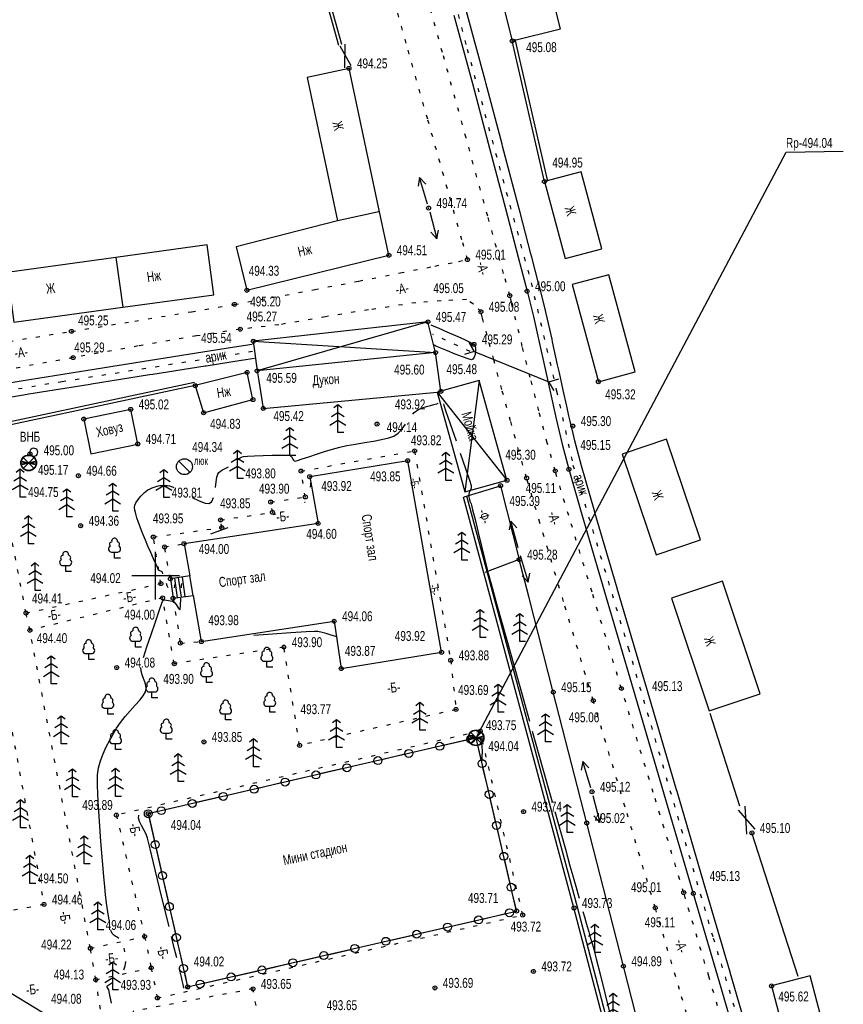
# Model space of a CAD drawing. Extents: x 0 to 667088, y 0 to 6446.
# Tile 5 of 256: x 579 to 683, y 325 to 449. Entities that reach past the tile are written whole.
import ezdxf

# ---------------------------------------------------------------- set-up
doc = ezdxf.new("R2010")
doc.units = 0
doc.header["$MEASUREMENT"] = 0
doc.linetypes.add('CONTI', pattern=[0])
doc.linetypes.add('STROT', pattern=[1.7, 0.5, -1.2])
for name, color, linetype in [('(035) Откосы', 7, 'Continuous'), ('GORIZ0', 32, 'CONTI'), ('KNT_S0', 172, 'CONTI'), ('NAD_M0', 7, 'CONTI'), ('PI_OT0', 172, 'CONTI'), ('PI_TT0', 5, 'CONTI'), ('SETKR', 2, 'CONTI'), ('SIT_L0', 250, 'CONTI'), ('STR_L0', 6, 'CONTI'), ('USLZN0', 250, 'CONTI'), ('ZAPSK0', 250, 'CONTI')]:
    doc.layers.add(name, color=color, linetype=linetype)
doc.styles.add('SHRFT', font='TXT', dxfattribs={"width": 0.75})
doc.styles.get("Standard").update_dxf_attribs({"font": 'times.ttf'})
doc.linetypes.add('ОГРАДА_ГЛИН', pattern='A,4,["|",Standard,S=0.8,R=0,X=0,Y=-0.8],0.5,["|",Standard,S=0.8,R=0,X=0,Y=-0.8],3.5', length=8)
doc.linetypes.add('ОТКОСЫ_НЕУКР1', pattern='A,0.5,["|",Standard,S=-1.2,R=0,X=0,Y=1.2],1,["|",Standard,S=-0.5,R=0,X=0,Y=0.5],0.5', length=2)

# ---------------------------------------------------------------- blocks, each defined once
blk = doc.blocks.new('BL_333')
at = {"color": 0}
for p, q in [((0, -3), (0, 3)), ((-3, 0), (3, 0))]:
    blk.add_line(p, q, dxfattribs=at)
blk = doc.blocks.new('BL_105')
at = {"color": 0}
for p, q in [((0, 2.5), (-0.8, 2)), ((0, 3.5), (-0.5, 3.1)), ((0, 2.5), (0, 3.5)), ((0.5, 3.1), (0, 3.5)), ((0, 1.5), (0, 2.5)), ((0.8, 2), (0, 2.5)), ((0, 1.5), (-1, 0.9)), ((0, 0), (0, 1.5)), ((1, 0.9), (0, 1.5)), ((0.75, 0), (0, 0))]:
    blk.add_line(p, q, dxfattribs=at)
blk = doc.blocks.new('BL_101')
at = {"color": 0}
for p, q in [((-0.37, 0.75), (0.37, 0.75)), ((0, 0), (0, 0.75)), ((0.75, 0), (0, 0))]:
    blk.add_line(p, q, dxfattribs=at)
for centre, radius, start, end in [((0, 2.13), 0.37, 355, 195), ((-0.37, 1.14), 0.39, 120, 270), ((-0.34, 1.73), 0.3, 93, 230), ((0.34, 1.73), 0.3, 310, 87), ((0.37, 1.14), 0.39, 270, 60)]:
    blk.add_arc(centre, radius, start, end, dxfattribs=at)
blk = doc.blocks.new('BL_6')
at = {"color": 0}
for p, q in [((-1, 0), (1, 0)), ((-0.97, 0.25), (0.97, -0.25)), ((-0.97, -0.25), (0.97, 0.25)), ((-0.7, 0.7), (0.7, -0.7)), ((-0.7, -0.7), (0.7, 0.7))]:
    blk.add_line(p, q, dxfattribs=at)
for radius in [1, 0.95]:
    blk.add_circle((0, 0), radius, dxfattribs=at)
blk = doc.blocks.new('BL_48')
at = {"color": 0}
blk.add_line((-0.71, 0.71), (0.71, -0.71), dxfattribs=at)
blk.add_circle((0, 0), 1, dxfattribs=at)

msp = doc.modelspace()

# ---------------------------------------------------------------- linework, layer by layer
at = {"layer": '(035) Откосы', "linetype": 'ОТКОСЫ_НЕУКР1', "flags": 128}
msp.add_lwpolyline([(659.79, 294.5), (660.01, 294.5), (660.58, 294.53), (661.35, 294.6), (662.17, 294.73), (662.91, 294.95), (663.41, 295.28), (663.54, 295.74), (662.25, 300.86), (659.09, 313.2), (654.83, 329.84), (650.21, 347.87), (645.98, 364.36), (642.89, 376.4), (641.69, 381.06)], dxfattribs=at)
at = {"layer": 'GORIZ0', "color": 32}
for points in [[(628.28, 399.38), (628.45, 399.57), (628.62, 399.71), (629.01, 399.95), (629.49, 400.16), (630, 400.34), (630.51, 400.49), (630.96, 400.61), (631.31, 400.7), (631.51, 400.75)], [(628.28, 399.38), (628.45, 399.57), (628.62, 399.71), (629.01, 399.95), (629.49, 400.16), (630, 400.34), (630.51, 400.49), (630.96, 400.61), (631.31, 400.7), (631.51, 400.75)], [(632.16, 400.66), (632.2, 400.5), (632.43, 399.82), (633, 398.18), (633.74, 396)], [(632.16, 400.66), (632.2, 400.5), (632.43, 399.82), (633, 398.18), (633.74, 396)], [(606.15, 393.6), (606.41, 393.8), (606.69, 393.96), (606.99, 394.06), (607.49, 394.1), (608.36, 394.14), (609.44, 394.17), (610.57, 394.2), (611.61, 394.21), (612.4, 394.21), (612.79, 394.21), (612.91, 394.15), (613.01, 394.04), (613.09, 393.88), (613.17, 393.72), (613.25, 393.58), (613.35, 393.48), (613.47, 393.46), (613.77, 393.54), (614.38, 393.74), (615.21, 394.02), (616.17, 394.34), (617.19, 394.67), (618.19, 394.97), (619.09, 395.22), (620, 395.42), (621.06, 395.61), (622.2, 395.8), (623.33, 395.98), (624.37, 396.18), (625.26, 396.39), (625.91, 396.61), (626.46, 396.99), (626.95, 397.52), (627.39, 398.13)], [(606.15, 393.6), (606.41, 393.8), (606.69, 393.96), (606.99, 394.06), (607.49, 394.1), (608.36, 394.14), (609.44, 394.17), (610.57, 394.2), (611.61, 394.21), (612.4, 394.21), (612.79, 394.21), (612.91, 394.15), (613.01, 394.04), (613.09, 393.88), (613.17, 393.72), (613.25, 393.58), (613.35, 393.48), (613.47, 393.46), (613.77, 393.54), (614.38, 393.74), (615.21, 394.02), (616.17, 394.34), (617.19, 394.67), (618.19, 394.97), (619.09, 395.22), (620, 395.42), (621.06, 395.61), (622.2, 395.8), (623.33, 395.98), (624.37, 396.18), (625.26, 396.39), (625.91, 396.61), (626.46, 396.99), (626.95, 397.52), (627.39, 398.13)], [(634.27, 394.46), (634.93, 392.53), (635.42, 391.08), (635.64, 390.4), (635.66, 390.22), (635.63, 390.04), (635.56, 389.86), (635.48, 389.68), (635.41, 389.49), (635.35, 389.31), (635.33, 389.14), (635.35, 388.96), (635.38, 388.78), (635.44, 388.61), (635.5, 388.43), (635.57, 388.26), (635.63, 388.08), (635.68, 387.91), (635.83, 387.32), (636.13, 386.1), (636.52, 384.49), (636.94, 382.77), (637.32, 381.2), (637.6, 380.04), (637.72, 379.56), (637.84, 379.16), (637.86, 379.07), (637.9, 378.94), (637.94, 378.77), (638, 378.58), (638.05, 378.38), (638.11, 378.19), (638.16, 378.01), (638.9, 375.36), (640.68, 368.98), (643, 360.69)], [(634.27, 394.46), (634.93, 392.53), (635.42, 391.08), (635.64, 390.4), (635.66, 390.22), (635.63, 390.04), (635.56, 389.86), (635.48, 389.68), (635.41, 389.49), (635.35, 389.31), (635.33, 389.14), (635.35, 388.96), (635.38, 388.78), (635.44, 388.61), (635.5, 388.43), (635.57, 388.26), (635.63, 388.08), (635.68, 387.91), (635.83, 387.32), (636.13, 386.1), (636.52, 384.49), (636.94, 382.77), (637.32, 381.2), (637.6, 380.04), (637.72, 379.56), (637.84, 379.16), (637.86, 379.07), (637.9, 378.94), (637.94, 378.77), (638, 378.58), (638.05, 378.38), (638.11, 378.19), (638.16, 378.01), (638.9, 375.36), (640.68, 368.98), (643, 360.69)], [(603.43, 390.12), (603.52, 390.84), (603.62, 391.45), (603.73, 391.83), (603.88, 392.04), (604.08, 392.21), (604.31, 392.36), (604.57, 392.5), (604.83, 392.63), (605.08, 392.76)], [(603.43, 390.12), (603.52, 390.84), (603.62, 391.45), (603.73, 391.83), (603.88, 392.04), (604.08, 392.21), (604.31, 392.36), (604.57, 392.5), (604.83, 392.63), (605.08, 392.76)], [(615.43, 390.2), (615.44, 390.49), (615.44, 390.69), (615.44, 390.76)], [(615.43, 390.2), (615.44, 390.49), (615.44, 390.69), (615.44, 390.76)], [(596.8, 379.28), (596.75, 379.42), (596.71, 379.51), (596.28, 379.74), (596.18, 379.97), (595.95, 380.46), (595.64, 381.15), (595.29, 381.94), (594.94, 382.75), (594.62, 383.5), (594.38, 384.09), (594.17, 384.61), (593.96, 385.18), (593.74, 385.75), (593.55, 386.31), (593.39, 386.83), (593.29, 387.27), (593.25, 387.62), (593.3, 387.92), (593.42, 388.22), (593.6, 388.51), (593.81, 388.8), (594.04, 389.06), (594.27, 389.3), (594.48, 389.5), (594.7, 389.67), (594.94, 389.83), (595.2, 389.97), (595.47, 390.09), (595.73, 390.19), (595.99, 390.27), (596.23, 390.34), (596.45, 390.38), (596.69, 390.41), (596.93, 390.42), (597.17, 390.41), (597.41, 390.38), (597.65, 390.34), (597.87, 390.27), (598.01, 390.22), (598.2, 390.12)], [(596.8, 379.28), (596.75, 379.42), (596.71, 379.51), (596.28, 379.74), (596.18, 379.97), (595.95, 380.46), (595.64, 381.15), (595.29, 381.94), (594.94, 382.75), (594.62, 383.5), (594.38, 384.09), (594.17, 384.61), (593.96, 385.18), (593.74, 385.75), (593.55, 386.31), (593.39, 386.83), (593.29, 387.27), (593.25, 387.62), (593.3, 387.92), (593.42, 388.22), (593.6, 388.51), (593.81, 388.8), (594.04, 389.06), (594.27, 389.3), (594.48, 389.5), (594.7, 389.67), (594.94, 389.83), (595.2, 389.97), (595.47, 390.09), (595.73, 390.19), (595.99, 390.27), (596.23, 390.34), (596.45, 390.38), (596.69, 390.41), (596.93, 390.42), (597.17, 390.41), (597.41, 390.38), (597.65, 390.34), (597.87, 390.27), (598.01, 390.22), (598.2, 390.12)], [(600.52, 388.87), (601.4, 388.45), (602.15, 388.18), (602.66, 388.14), (602.97, 388.38), (603.18, 388.87)], [(600.52, 388.87), (601.4, 388.45), (602.15, 388.18), (602.66, 388.14), (602.97, 388.38), (603.18, 388.87)], [(614.67, 388.27), (614.7, 388.29), (614.74, 388.31)], [(614.67, 388.27), (614.7, 388.29), (614.74, 388.31)], [(610.7, 386.72), (610.88, 386.77), (611.05, 386.83)], [(610.7, 386.72), (610.88, 386.77), (611.05, 386.83)], [(602.84, 384.31), (604, 384.73), (605.04, 385.09)], [(602.84, 384.31), (604, 384.73), (605.04, 385.09)], [(597.49, 377.49), (597.37, 377.77), (597.27, 378.03)], [(597.49, 377.49), (597.37, 377.77), (597.27, 378.03)], [(598.35, 378.03), (598.29, 377.75), (598.23, 377.49)], [(598.35, 378.03), (598.29, 377.75), (598.23, 377.49)], [(599.16, 377.49), (599.18, 377.76), (599.19, 378.03)], [(599.16, 377.49), (599.18, 377.76), (599.19, 378.03)], [(594.37, 368.71), (594.8, 370.05), (595.33, 371.62), (595.87, 373.2), (596.35, 374.59), (596.7, 375.58), (596.83, 375.96), (596.88, 375.99), (596.94, 375.99), (597.08, 375.98), (597.29, 375.96), (597.52, 375.92), (597.77, 375.88), (597.99, 375.82), (598.17, 375.75), (598.32, 375.62), (598.48, 375.42), (598.62, 375.2), (598.76, 374.99), (598.87, 374.83), (598.95, 374.75), (599, 374.81), (599.03, 375.25), (599.09, 376.19)], [(594.37, 368.71), (594.8, 370.05), (595.33, 371.62), (595.87, 373.2), (596.35, 374.59), (596.7, 375.58), (596.83, 375.96), (596.88, 375.99), (596.94, 375.99), (597.08, 375.98), (597.29, 375.96), (597.52, 375.92), (597.77, 375.88), (597.99, 375.82), (598.17, 375.75), (598.32, 375.62), (598.48, 375.42), (598.62, 375.2), (598.76, 374.99), (598.87, 374.83), (598.95, 374.75), (599, 374.81), (599.03, 375.25), (599.09, 376.19)], [(618.69, 371.31), (618.58, 371.35), (618.3, 371.45), (617.89, 371.59), (617.4, 371.74), (616.87, 371.88), (616.35, 371.98), (615.9, 372.02), (614.86, 371.97), (612.95, 371.84), (610.61, 371.68), (608.27, 371.51)], [(618.69, 371.31), (618.58, 371.35), (618.3, 371.45), (617.89, 371.59), (617.4, 371.74), (616.87, 371.88), (616.35, 371.98), (615.9, 372.02), (614.86, 371.97), (612.95, 371.84), (610.61, 371.68), (608.27, 371.51)], [(590.05, 335.65), (589.89, 336.67), (589.73, 337.77), (589.6, 338.86), (589.5, 339.85), (589.38, 341.13), (589.22, 343.12), (589.02, 345.54), (588.83, 348.12), (588.68, 350.57), (588.59, 352.6), (588.59, 353.93), (588.72, 354.82), (588.97, 355.71), (589.3, 356.59), (589.69, 357.46), (590.12, 358.29), (590.56, 359.08), (590.98, 359.82), (591.47, 360.55), (592.06, 361.29), (592.7, 362.01), (593.33, 362.71), (593.9, 363.35), (594.35, 363.91), (594.62, 364.38), (594.69, 364.77), (594.65, 365.2), (594.53, 365.64), (594.37, 366.1), (594.21, 366.56), (594.09, 367.01), (594.05, 367.46)], [(590.05, 335.65), (589.89, 336.67), (589.73, 337.77), (589.6, 338.86), (589.5, 339.85), (589.38, 341.13), (589.22, 343.12), (589.02, 345.54), (588.83, 348.12), (588.68, 350.57), (588.59, 352.6), (588.59, 353.93), (588.72, 354.82), (588.97, 355.71), (589.3, 356.59), (589.69, 357.46), (590.12, 358.29), (590.56, 359.08), (590.98, 359.82), (591.47, 360.55), (592.06, 361.29), (592.7, 362.01), (593.33, 362.71), (593.9, 363.35), (594.35, 363.91), (594.62, 364.38), (594.69, 364.77), (594.65, 365.2), (594.53, 365.64), (594.37, 366.1), (594.21, 366.56), (594.09, 367.01), (594.05, 367.46)], [(636.68, 358.6), (636.89, 358.17), (636.99, 357.56), (637.02, 356.88), (637.01, 356.25), (636.98, 355.78), (636.96, 355.6)], [(636.68, 358.6), (636.89, 358.17), (636.99, 357.56), (637.02, 356.88), (637.01, 356.25), (636.98, 355.78), (636.96, 355.6)], [(643.35, 359.44), (644.64, 354.83), (645.83, 350.56)], [(643.35, 359.44), (644.64, 354.83), (645.83, 350.56)], [(597.6, 334.82), (596.7, 338.51), (595.86, 341.97), (595.21, 344.64), (594.89, 345.95), (594.7, 346.46), (594.43, 347), (594.14, 347.55), (593.89, 348.07), (593.75, 348.52), (593.79, 348.87)], [(597.6, 334.82), (596.7, 338.51), (595.86, 341.97), (595.21, 344.64), (594.89, 345.95), (594.7, 346.46), (594.43, 347), (594.14, 347.55), (593.89, 348.07), (593.75, 348.52), (593.79, 348.87)], [(646.18, 349.31), (647.51, 344.57), (648.09, 342.5), (648.21, 342.06), (648.33, 341.63), (648.45, 341.2), (648.58, 340.76), (648.7, 340.33), (648.82, 339.9), (648.95, 339.46), (649.08, 338.98), (649.24, 338.42)], [(646.18, 349.31), (647.51, 344.57), (648.09, 342.5), (648.21, 342.06), (648.33, 341.63), (648.45, 341.2), (648.58, 340.76), (648.7, 340.33), (648.82, 339.9), (648.95, 339.46), (649.08, 338.98), (649.24, 338.42)], [(649.72, 336.73), (649.91, 336.06), (650.09, 335.42), (650.26, 334.82), (650.45, 334.18), (650.64, 333.51), (650.84, 332.82), (651.04, 332.13), (651.23, 331.43), (651.41, 330.75), (651.94, 328.65), (653.04, 324.2), (654.52, 318.3), (656.13, 311.83), (657.66, 305.69), (658.89, 300.76), (659.59, 297.93)], [(649.72, 336.73), (649.91, 336.06), (650.09, 335.42), (650.26, 334.82), (650.45, 334.18), (650.64, 333.51), (650.84, 332.82), (651.04, 332.13), (651.23, 331.43), (651.41, 330.75), (651.94, 328.65), (653.04, 324.2), (654.52, 318.3), (656.13, 311.83), (657.66, 305.69), (658.89, 300.76), (659.59, 297.93)], [(591.26, 333.34), (591.04, 333.48), (590.81, 333.63), (590.61, 333.78), (590.44, 333.95), (590.33, 334.16), (590.31, 334.26), (590.27, 334.4)], [(591.26, 333.34), (591.04, 333.48), (590.81, 333.63), (590.61, 333.78), (590.44, 333.95), (590.33, 334.16), (590.31, 334.26), (590.27, 334.4)], [(598.56, 330.88), (598.25, 332.16), (597.9, 333.57)], [(598.56, 330.88), (598.25, 332.16), (597.9, 333.57)], [(592.03, 331.64), (591.99, 331.87), (591.93, 332.09)], [(592.03, 331.64), (591.99, 331.87), (591.93, 332.09)], [(591.88, 329.37), (591.97, 329.62), (592.05, 329.88), (592.1, 330.15), (592.13, 330.41)], [(591.88, 329.37), (591.97, 329.62), (592.05, 329.88), (592.1, 330.15), (592.13, 330.41)], [(599.45, 327.08), (599.35, 327.53), (599.25, 328.02), (599.14, 328.47), (598.86, 329.63)], [(599.45, 327.08), (599.35, 327.53), (599.25, 328.02), (599.14, 328.47), (598.86, 329.63)], [(590.33, 325.16), (590.08, 326.39), (589.99, 326.85), (589.77, 327.29), (589.89, 327.39), (590.15, 327.59), (590.49, 327.84)], [(590.33, 325.16), (590.08, 326.39), (589.99, 326.85), (589.77, 327.29), (589.89, 327.39), (590.15, 327.59), (590.49, 327.84)], [(600.23, 327.22), (599.88, 327.14), (599.62, 327.08)], [(600.23, 327.22), (599.88, 327.14), (599.62, 327.08)]]:
    msp.add_lwpolyline(points, dxfattribs=at)
at = {"layer": 'KNT_S0', "color": 5}
msp.add_lwpolyline([(580.04, 394.53), (580.07, 394.37), (580.16, 394.24), (580.28, 394.14), (580.43, 394.08), (580.59, 394.07), (580.74, 394.11), (580.88, 394.19), (580.98, 394.31), (581.04, 394.46), (581.05, 394.62), (581.01, 394.77), (580.93, 394.91), (580.81, 395.01), (580.66, 395.07), (580.5, 395.08), (580.35, 395.04), (580.21, 394.96), (580.11, 394.84), (580.05, 394.69), (580.04, 394.53)], dxfattribs=at)
at = {"layer": 'PI_TT0', "color": 0}
for centre in [(640.82, 446.4), (620.26, 442.94), (644.88, 428.68), (630.29, 425.34), (625.28, 419.4), (635.18, 418.85), (607.4, 414.99), (640.51, 414.31), (642.69, 414.87), (605.83, 413.21), (636.87, 412.28), (630.19, 411.01), (585.3, 409.81), (606.56, 410.08), (608.2, 408.57), (636, 408.17), (631.16, 407.14), (585.51, 406.5), (607.42, 404.63), (608.69, 404.83), (600.89, 402.97), (651.67, 403.47), (631.83, 402.25), (608.16, 401.21), (592.76, 399.98), (601.94, 399.55), (609.45, 400.1), (586.85, 398.76), (623.79, 398.13), (648.45, 397.88), (593.65, 395.62), (580.07, 394.37), (628.51, 394.75), (627.65, 393.51), (614.22, 392.21), (646.23, 392.24), (647.95, 392.43), (586.17, 391.62), (615.31, 391.5), (640.16, 391.05), (642.63, 391.34), (639.35, 390.37), (610.4, 388.31), (614.75, 388.95), (610.62, 387.02), (604.08, 386.05), (616.37, 385.61), (586.46, 385.32), (604.23, 385.09), (595.61, 383.9), (599.48, 383.06), (597.03, 382.65), (641.69, 381.06), (597.76, 378.64), (596.56, 378.03), (596.78, 376.24), (598.1, 376.19), (579.58, 374.32), (618.39, 373.3), (580.06, 372.16), (601.65, 370.72), (599.02, 370.54), (612.05, 370.03), (631.92, 369.38), (633.07, 368.37), (591, 367.46), (598.25, 367.94), (619.28, 367.33), (654.58, 364.82), (645.98, 364.36), (651.02, 363.3), (633.74, 362.18), (636.8, 359.44), (601.98, 358.09), (614.04, 357.65), (650.87, 351.81), (590.96, 348.87), (594.98, 349.05), (642.24, 349.31), (650.21, 347.87), (671.01, 346.62), (662.42, 339.11), (663.63, 339), (581.84, 337.61), (648.6, 337.17), (658.83, 337.19), (641.37, 336.78), (642.14, 336.28), (594.51, 333.57), (587.68, 332.09), (654.83, 329.84), (595.34, 329.63), (643.49, 329.18), (588.36, 328.12), (599.93, 327.22), (673.48, 327.35), (608.16, 326.98), (631.08, 327.11), (596.13, 325.83)]:
    msp.add_circle(centre, 0.25, dxfattribs=at)
for p in [(640.82, 446.4), (620.26, 442.94), (644.88, 428.68), (630.29, 425.34), (625.28, 419.4), (635.18, 418.85), (607.4, 414.99), (640.51, 414.31), (642.69, 414.87), (605.83, 413.21), (636.87, 412.28), (630.19, 411.01), (585.3, 409.81), (606.56, 410.08), (608.2, 408.57), (636, 408.17), (631.16, 407.14), (585.51, 406.5), (607.42, 404.63), (608.69, 404.83), (651.67, 403.47), (600.89, 402.97), (631.83, 402.25), (608.16, 401.21), (592.76, 399.98), (601.94, 399.55), (609.45, 400.1), (586.85, 398.76), (623.79, 398.13), (648.45, 397.88), (593.65, 395.62), (628.51, 394.75), (580.07, 394.37), (627.65, 393.51), (614.22, 392.21), (646.23, 392.24), (647.95, 392.43), (586.17, 391.62), (615.31, 391.5), (640.16, 391.05), (642.63, 391.34), (639.35, 390.37), (610.4, 388.31), (614.75, 388.95), (610.62, 387.02), (604.08, 386.05), (586.46, 385.32), (604.23, 385.09), (616.37, 385.61), (595.61, 383.9), (597.03, 382.65), (599.48, 383.06), (641.69, 381.06), (597.76, 378.64), (596.56, 378.03), (596.78, 376.24), (598.1, 376.19), (579.58, 374.32), (580.06, 372.16), (618.39, 373.3), (599.02, 370.54), (601.65, 370.72), (612.05, 370.03), (631.92, 369.38), (591, 367.46), (598.25, 367.94), (619.28, 367.33), (633.07, 368.37), (654.58, 364.82), (645.98, 364.36), (651.02, 363.3), (633.74, 362.18), (636.8, 359.44), (601.98, 358.09), (614.04, 357.65), (650.87, 351.81), (590.96, 348.87), (594.98, 349.05), (642.24, 349.31), (650.21, 347.87), (671.01, 346.62), (662.42, 339.11), (663.63, 339), (581.84, 337.61), (641.37, 336.78), (642.14, 336.28), (648.6, 337.17), (658.83, 337.19), (594.51, 333.57), (587.68, 332.09), (595.34, 329.63), (643.49, 329.18), (654.83, 329.84), (588.36, 328.12), (599.93, 327.22), (608.16, 326.98), (631.08, 327.11), (673.48, 327.35), (596.13, 325.83)]:
    msp.add_point(p, dxfattribs=at)
at = {"layer": 'SIT_L0', "color": 250}
for p, q in [((619.12, 445.78), (620.47, 443.29)), ((619.72, 445.99), (619.68, 443.01)), ((629.16, 429.18), (628.96, 428.08)), ((630.15, 425.82), (629.16, 429.18)), ((629.92, 428.36), (629.16, 429.18)), ((630.42, 424.86), (631.31, 421.47)), ((630.57, 422.31), (631.31, 421.47)), ((631.31, 421.47), (631.54, 422.57)), ((630.19, 411.01), (608.69, 404.83)), ((608.2, 408.57), (631.16, 407.14)), ((636.03, 407.27), (635.4, 408.39)), ((635.4, 408.39), (636.03, 407.27)), ((636.03, 407.27), (634.8, 406.9)), ((636.03, 407.27), (645.44, 403.46)), ((636.67, 403.63), (634.86, 389.58)), ((645.44, 403.46), (646.67, 403.83)), ((645.44, 403.46), (646.07, 402.34)), ((646.07, 402.34), (645.44, 403.46)), ((631.37, 402.16), (640.16, 391.05)), ((640.66, 385.92), (640.43, 384.82)), ((641.55, 382.53), (640.66, 385.92)), ((641.4, 385.08), (640.66, 385.92)), ((641.83, 381.57), (642.84, 378.22)), ((597.76, 378.64), (598.1, 376.19)), ((598.26, 378.71), (598.6, 376.26)), ((598.76, 378.78), (599.1, 376.33)), ((599.26, 378.85), (599.6, 376.4)), ((642.07, 379.03), (642.84, 378.22)), ((642.84, 378.22), (643.03, 379.33)), ((636.26, 358.6), (636.08, 358.56)), ((636.9, 355.85), (636.26, 358.6)), ((631.21, 357.43), (628.28, 356.75)), ((635.1, 358.33), (632.18, 357.65)), ((627.31, 356.53), (624.39, 355.85)), ((623.42, 355.63), (620.49, 354.95)), ((637.82, 351.96), (637.13, 354.88)), ((649.71, 355.64), (649.52, 354.53)), ((650.72, 352.29), (649.71, 355.64)), ((650.48, 354.83), (649.71, 355.64)), ((615.62, 353.83), (612.69, 353.15)), ((619.51, 354.73), (616.59, 354.05)), ((611.72, 352.92), (608.8, 352.24)), ((603.93, 351.12), (601.01, 350.44)), ((607.83, 352.02), (604.9, 351.34)), ((650.99, 351.32), (651.84, 347.93)), ((600.04, 350.22), (597.11, 349.54)), ((638.72, 348.06), (638.04, 350.98)), ((670.13, 350), (670.34, 346.47)), ((596.13, 349.32), (594.98, 349.05)), ((595.09, 348.56), (595.75, 345.64)), ((651.11, 348.78), (651.84, 347.93)), ((651.84, 347.93), (652.08, 349.02)), ((669.29, 349.51), (671.36, 347.08)), ((639.64, 344.17), (638.95, 347.09)), ((595.98, 344.66), (596.64, 341.74)), ((640.55, 340.27), (639.87, 343.19)), ((596.86, 340.76), (597.52, 337.84)), ((641.38, 336.78), (640.78, 339.3)), ((597.75, 336.86), (598.41, 333.94)), ((637.06, 335.78), (639.99, 336.46)), ((640.97, 336.68), (641.38, 336.78)), ((633.17, 334.88), (636.09, 335.56)), ((625.38, 333.08), (628.3, 333.76)), ((629.27, 333.98), (632.2, 334.66)), ((598.63, 332.96), (599.29, 330.04)), ((621.47, 332.18), (624.4, 332.86)), ((617.58, 331.28), (620.5, 331.96)), ((609.79, 329.48), (612.71, 330.16)), ((613.68, 330.38), (616.61, 331.06)), ((599.52, 329.06), (599.93, 327.23)), ((605.88, 328.59), (608.81, 329.27)), ((599.93, 327.22), (601.02, 327.47)), ((601.99, 327.69), (604.91, 328.37))]:
    msp.add_line(p, q, dxfattribs=at)
at = {"layer": 'SIT_L0', "color": 1}
for p, q in [((636.26, 358.6), (675.31004, 432.40108)), ((675.31004, 432.40108), (682.52233, 432.52228)), ((582.33, 323.59), (575.18126, 327.9121))]:
    msp.add_line(p, q, dxfattribs=at)
at = {"layer": 'SIT_L0', "color": 250}
for centre, radius in [((635.59, 358.44), 0.5), ((631.69, 357.54), 0.5), ((631.69, 357.54), 0), ((635.59, 358.44), 0), ((623.9, 355.74), 0.5), ((627.8, 356.64), 0.5), ((627.8, 356.64), 0), ((620, 354.84), 0.5), ((620, 354.84), 0), ((623.9, 355.74), 0), ((637.02, 355.36), 0.5), ((637.02, 355.36), 0), ((612.21, 353.03), 0.5), ((616.1, 353.94), 0.5), ((616.1, 353.94), 0), ((608.31, 352.13), 0.5), ((612.21, 353.03), 0), ((604.42, 351.23), 0.5), ((604.42, 351.23), 0), ((608.31, 352.13), 0), ((637.93, 351.47), 0.5), ((637.93, 351.47), 0), ((596.62, 349.43), 0.5), ((600.52, 350.33), 0.5), ((600.52, 350.33), 0), ((594.98, 349.05), 0.5), ((594.98, 349.05), 0), ((596.62, 349.43), 0), ((638.84, 347.57), 0.5), ((638.84, 347.57), 0), ((595.86, 345.15), 0.5), ((595.86, 345.15), 0), ((639.75, 343.68), 0.5), ((639.75, 343.68), 0), ((596.75, 341.25), 0.5), ((596.75, 341.25), 0), ((640.67, 339.78), 0.5), ((640.67, 339.78), 0), ((597.63, 337.35), 0.5), ((597.63, 337.35), 0), ((636.58, 335.67), 0.5), ((640.48, 336.57), 0.5), ((640.48, 336.57), 0), ((632.68, 334.77), 0.5), ((636.58, 335.67), 0), ((598.52, 333.45), 0.5), ((628.79, 333.87), 0.5), ((628.79, 333.87), 0), ((632.68, 334.77), 0), ((598.52, 333.45), 0), ((620.99, 332.07), 0.5), ((624.89, 332.97), 0.5), ((624.89, 332.97), 0), ((617.09, 331.17), 0.5), ((620.99, 332.07), 0), ((599.4, 329.55), 0.5), ((613.2, 330.27), 0.5), ((613.2, 330.27), 0), ((617.09, 331.17), 0), ((599.4, 329.55), 0), ((605.4, 328.48), 0.5), ((609.3, 329.37), 0.5), ((609.3, 329.37), 0), ((601.5, 327.58), 0.5), ((601.5, 327.58), 0), ((605.4, 328.48), 0)]:
    msp.add_circle(centre, radius, dxfattribs=at)
at = {"layer": 'STR_L0', "color": 0}
for points in [[(637.23, 460.67), (640.82, 446.4), (646.89, 447.93), (643.3, 462.2), (637.23, 460.67)], [(633.48, 449.66), (635.8, 441.03), (638.01, 432.73), (639.98, 425.27), (641.58, 419.15), (642.69, 414.87), (643.48, 411.67), (644.21, 408.46), (644.92, 405.24), (645.62, 402.03), (646.34, 398.81), (647.11, 395.61), (647.95, 392.43), (649.59, 386.73), (652.45, 376.98), (656.04, 364.75), (659.93, 351.57), (663.63, 339), (666.69, 328.57), (668.65, 321.83)], [(649.55, 392.87), (648.72, 396.02), (648.49, 396.94), (648.12, 398.5), (647.95, 399.18), (647.68, 400.39), (647.24, 402.39), (646.76, 404.57), (646.54, 405.59), (645.89, 408.51), (645.83, 408.82), (645.09, 412.05), (644.91, 412.8), (644.3, 415.28), (644.14, 415.87), (643.29, 419.15), (643.18, 419.57), (641.82, 424.8), (641.58, 425.69), (639.61, 433.15), (639.55, 433.39), (637.49, 441.12), (637.4, 441.46), (635.08, 450.09)], [(624.11, 424.88), (620.26, 442.94), (614.98, 441.81)], [(614.98, 441.81), (618.83, 423.75)], [(644.88, 428.68), (647.5, 418.97), (652.11, 420.21), (649.49, 429.92), (644.88, 428.68)], [(606.05, 420.47), (607.4, 414.99), (625.28, 419.4), (624.11, 424.88), (623.97, 424.85), (622.67, 424.57), (618.83, 423.75), (606.05, 420.47)], [(590.89, 419.12), (591.75, 412.84), (603.25, 414.42), (602.39, 420.7), (590.89, 419.12)], [(590.88, 419.13), (577.2, 417.24), (577.18, 417.24)], [(577.18, 417.24), (578.05, 410.95), (591.75, 412.84)], [(648.38, 415.71), (651.67, 403.47), (656.29, 404.71), (653, 416.95), (648.38, 415.71)], [(631.16, 407.14), (630.19, 411.01), (608.2, 408.57), (608.69, 404.83)], [(630.57, 410.62), (630.85, 410.5), (631.57, 410.2), (632.58, 409.77), (633.69, 409.29), (634.74, 408.81), (635.57, 408.42), (636, 408.17), (636.14, 407.95), (636.2, 407.63), (636.2, 407.26), (636.13, 406.89), (636.02, 406.56), (635.86, 406.32), (635.67, 406.23), (635.27, 406.33), (634.54, 406.59), (633.63, 406.95), (632.67, 407.34), (631.82, 407.7), (631.21, 407.96), (630.97, 408.07)], [(608.07, 408.16), (606.39, 407.9), (601.86, 407.19), (595.27, 406.16), (587.38, 404.9), (578.98, 403.55), (570.85, 402.2), (563.75, 400.99), (555.33, 399.48), (543.75, 397.35), (530.57, 394.91), (517.35, 392.46), (505.66, 390.28), (497.05, 388.67), (493.09, 387.93), (491.84, 387.69), (490.41, 387.42), (488.94, 387.14), (487.55, 386.87), (486.4, 386.64), (485.6, 386.48), (485.31, 386.43)], [(608.69, 404.83), (608.89, 403.56), (609.45, 400.1), (631.37, 402.16), (631.62, 402.23), (631.82, 402.29), (631.16, 407.14), (608.69, 404.83)], [(608.34, 406.39), (606.72, 406.13), (606.67, 406.13), (602.27, 405.44), (602.14, 405.42), (595.55, 404.39), (595.12, 404.32), (587.81, 403.15), (587.66, 403.13), (579.92, 401.88), (579.27, 401.78), (571.18, 400.44)], [(600.89, 402.97), (601.94, 399.55), (608.16, 401.21), (607.42, 404.63), (600.89, 402.97)], [(631.37, 402.16), (634.86, 389.58), (640.16, 391.05), (636.67, 403.63), (631.82, 402.29)], [(586.85, 398.76), (587.74, 394.4), (593.65, 395.62), (592.76, 399.98), (586.85, 398.76)], [(654.66, 394.33), (658.94, 381.64), (664.54, 383.53), (660.26, 396.22), (654.66, 394.33)], [(600.63, 376.54), (601.65, 370.72), (618.39, 373.3), (619.28, 367.33), (631.92, 369.38), (627.65, 393.51), (615.31, 391.5), (616.37, 385.61), (599.48, 383.06)], [(670.24, 322.29), (668.28, 329.03), (668.26, 329.09), (665.25, 339.35), (665.22, 339.47), (661.58, 351.83), (661.52, 352.04), (657.63, 365.22), (657.34, 366.2), (654.04, 377.43), (654.04, 377.45), (651.24, 386.99), (651.18, 387.19), (649.55, 392.86)], [(634.76, 388.96), (639.35, 390.37), (641.69, 381.06), (637.35, 379.42)], [(599.48, 383.06), (600.19, 379.02)], [(598.1, 376.19), (600.63, 376.54), (600.19, 379.02), (597.76, 378.64)], [(660.88, 376.21), (665.62, 361.99), (672.05, 364.13), (667.31, 378.35), (660.88, 376.21)], [(669.5, 350), (665.76, 361.65)], [(636.26, 358.6), (594.98, 349.05), (599.93, 327.22), (641.37, 336.78), (636.26, 358.6)], [(676.85, 328.54), (671.01, 346.62)], [(673.48, 327.35), (677.03, 313.79), (681.92, 315.04), (678.36, 328.63), (673.48, 327.35)]]:
    msp.add_lwpolyline(points, dxfattribs=at)
at = {"layer": 'STR_L0', "color": 0, "linetype": 'STROT'}
for points in [[(577.45, 408.55), (585.3, 409.81), (593.27, 411.11), (600.43, 412.29), (605.83, 413.21), (610.55, 414.06), (615.94, 415.08), (621.5, 416.15), (626.72, 417.17), (631.08, 418.03), (634.07, 418.63), (635.18, 418.85), (634.47, 421.34), (632.65, 427.77), (630.17, 436.56), (627.45, 446.13), (624.97, 454.92)], [(667.64, 321.58), (665.59, 328.56), (662.42, 339.11), (658.59, 351.7), (654.58, 364.82), (650.87, 376.96), (647.93, 386.6), (646.23, 392.24), (645.24, 395.76), (644.16, 399.8), (643.08, 403.99), (642.09, 407.92), (641.27, 411.21), (640.71, 413.47), (640.51, 414.31), (639.73, 417.11), (637.73, 424.33), (635, 434.21), (632.02, 444.96), (629.29, 454.84)], [(663.72, 320.61), (661.89, 326.88), (658.83, 337.19), (655.04, 349.88), (651.02, 363.3), (647.28, 375.79), (644.31, 385.69), (642.63, 391.34), (641.67, 394.69), (640.6, 398.53), (639.51, 402.5), (638.5, 406.23), (637.66, 409.34), (637.08, 411.48), (636.87, 412.28), (635.92, 413.25), (635.05, 413.81), (631.86, 413.64), (628.67, 413.42), (622.72, 412.52), (617.29, 411.65), (611.4, 410.63), (606.56, 410.08), (601.03, 409.23), (593.69, 407.97), (585.51, 406.5), (577.45, 405.02)], [(579.58, 374.32), (596.56, 378.03), (595.61, 383.9), (604.23, 385.09), (604.08, 386.05), (610.62, 387.02), (610.4, 388.31), (614.75, 388.95), (614.22, 392.21), (628.51, 394.75), (633.07, 368.37), (633.74, 362.18), (614.04, 357.65), (612.05, 370.03), (598.25, 367.94), (596.78, 376.24), (580.06, 372.16)], [(593.57, 295.91), (588.36, 328.12), (587.68, 332.09), (580.06, 372.16), (579.58, 374.32), (576.83, 388.56), (574.41, 387.45), (572.83, 386.72), (573.01, 385.38), (573.18, 384.65), (573.68, 381.88), (573.82, 381.06), (581.84, 337.61), (573.41, 336.01)], [(597.76, 378.64), (597.03, 382.65), (599.48, 383.06)], [(598.1, 376.19), (599.02, 370.54), (601.65, 370.72)], [(590.96, 348.87), (594.51, 333.57), (595.34, 329.63), (596.13, 325.83), (642.14, 336.28), (636.8, 359.44), (590.96, 348.87)], [(587.68, 332.09), (594.51, 333.57)], [(588.36, 328.12), (595.34, 329.63)], [(593.07, 324.16), (597.82, 298.68), (612.97, 301.2), (612.91, 301.5), (608.16, 326.98), (593.07, 324.16)]]:
    msp.add_lwpolyline(points, dxfattribs=at)
at = {"layer": 'ZAPSK0', "color": 4, "linetype": 'STROT'}
for points in [[(612.92479, 579.78069), (607.3898, 578.56011), (604.21218, 577.41643), (600.06368, 574.55118), (598.63489, 572.73287), (601.85607, 561.55518), (606.65007, 545.65725), (612.72151, 524.937), (620.69959, 497.26734), (629.69347, 466.17031), (635.13659, 445.37191), (643.20698, 415.90471), (646.4158, 402.29093), (648.46886, 392.97424), (655.43693, 369.93853), (666.13404, 333.36517), (669.64015, 321.94119), (677.0001, 294.13835), (681.42976, 275.85754)], [(635.52375, 407.2772), (630.80289, 409.42487)], [(608.086, 407.25438), (584.13484, 403.46356), (557.24705, 399.02432), (543.97555, 396.59496), (521.82361, 392.36296), (498.88692, 388.07307), (485.17857, 385.44845)]]:
    msp.add_lwpolyline(points, dxfattribs=at)
at = {"layer": 'ZAPSK0', "color": 0, "ltscale": 0.5}
for points in [[(613.17458, 466.51327), (618.94916, 445.88218)], [(645.24538, 428.91336), (641.18538, 446.63336)], [(645.24538, 428.91336), (641.18538, 446.63336)]]:
    msp.add_lwpolyline(points, dxfattribs=at)
at = {"layer": 'ZAPSK0', "color": 0, "linetype": 'ОГРАДА_ГЛИН', "ltscale": 0.5}
for points in [[(613.55977, 466.62109), (619.33436, 445.99)], [(644.88, 428.68), (640.82, 446.4)], [(644.88, 428.68), (640.82, 446.4)], [(644.88, 428.68), (640.82, 446.4)], [(644.88, 428.68), (640.82, 446.4)], [(600.89, 402.97), (567.8, 395.92), (567.51, 397.8), (565.02, 397.59)], [(659.79, 294.5), (648.6, 337.17), (634.66705, 388.93145)]]:
    msp.add_lwpolyline(points, dxfattribs=at)
at = {"layer": 'ZAPSK0', "color": 0}
for points in [[(600.80462, 403.37076), (568.13884, 396.41114), (567.85666, 398.24044), (564.98556, 397.9983)], [(660.21156, 294.61055), (649.0212, 337.28192), (635.08788, 389.04472)]]:
    msp.add_lwpolyline(points, dxfattribs=at)

# ---------------------------------------------------------------- block references
at = {"layer": 'SETKR', "color": 112}
msp.add_blockref('BL_333', (595.89, 379.05), dxfattribs=at)
at = {"layer": 'SIT_L0', "color": 1}
msp.add_blockref('BL_6', (636.26, 358.6), dxfattribs=at)
at = {"layer": 'USLZN0', "color": 250}
for name, p in [('BL_105', (618.84, 397.06)), ('BL_105', (612.81, 394.16)), ('BL_105', (606.2, 391.29)), ('BL_105', (632.46, 391.03)), ('BL_48', (599.53, 392.76)), ('BL_105', (578.84, 388.94)), ('BL_105', (596.94, 388.87)), ('BL_105', (584.7, 386.44)), ('BL_105', (590.49, 387.16)), ('BL_105', (579.87, 383.06)), ('BL_101', (590.73, 381.25)), ('BL_105', (634.47, 380.99)), ('BL_101', (584.57, 379.56)), ('BL_105', (580.71, 377.15)), ('BL_105', (636.77, 371.24)), ('BL_105', (641.76, 370.73)), ('BL_101', (593.38, 370.03)), ('BL_101', (587.47, 368.46)), ('BL_101', (609.91, 367.5)), ('BL_105', (582.76, 365.41)), ('BL_101', (602.31, 365.57)), ('BL_101', (595.43, 363.64)), ('BL_105', (639.06, 361.84)), ('BL_101', (589.88, 361.59)), ('BL_101', (610.27, 361.83)), ('BL_101', (604.72, 360.86)), ('BL_105', (629.17, 359.55)), ('BL_105', (584.02, 357.85)), ('BL_101', (597.24, 358.45)), ('BL_105', (645.02, 358.1)), ('BL_105', (618.69, 357.39)), ('BL_101', (590.85, 357.12)), ('BL_105', (608.22, 354.96)), ('BL_105', (598.75, 353.09)), ('BL_105', (585.41, 351.17)), ('BL_105', (590.86, 351.23)), ('BL_105', (578.87, 347.28)), ('BL_105', (647.76, 346.68)), ('BL_105', (586.92, 342.73)), ('BL_105', (580.07, 340.27)), ('BL_105', (588.61, 334.4)), ('BL_105', (651.24, 331.57)), ('BL_105', (590.49, 326.86)), ('BL_105', (653.55, 322.88))]:
    msp.add_blockref(name, p, dxfattribs=at)
at = {"layer": 'USLZN0', "color": 1}
msp.add_blockref('BL_6', (579.91, 393.24), dxfattribs=at)

# ---------------------------------------------------------------- texts
at = {"layer": 'NAD_M0', "color": 7, "style": 'SHRFT', "width": 0.75}
for s, height, rotation, p in [('Ж', 1.25, 284, (618.15, 436.12)), ('Ж', 1.25, 287, (647.4, 425.36)), ('Нж', 1.25, 13, (613.98, 419.2)), ('-А-', 1.25, 283, (636.31, 418.43)), ('Нж', 1.25, 8, (594.9, 416.02)), ('Ж', 1.25, 6, (582.16, 414.55)), ('-А-', 1.25, 10, (626.23, 414.43)), ('Ж', 1.25, 284, (650.99, 411.8)), ('-А-', 1.25, 7, (578.20554, 406.4506)), ('арик', 1.25, 10, (602.28, 405.85)), ('Дукон', 1.25, 4, (615.68, 403)), ('Нж', 1.25, 9, (603.71693, 401.4116)), ('Мойка', 1.25, 286, (634.41726, 399.45822)), ('Ховуз', 1.25, 13, (588.56385, 396.4522)), ('-Б-', 1, 280, (627.93, 391.22)), ('арик', 1.25, 288, (648.49, 391.57)), ('Ж', 1.25, 290, (658.36, 389.51)), ('-Б-', 1.25, 6, (611.16, 385.8)), ('-Ф-', 1.25, 287, (636.47, 387.17)), ('-А-', 1.25, 285, (645.3, 386.92)), ('Спорт зал', 1.25, 279, (621.83, 386.67)), ('Спорт зал', 1.25, 8, (603.96, 377.57)), ('-Б-', 1, 282, (630.38, 377.78)), ('-Б-', 1.25, 9, (591.9, 375.6)), ('-Б-', 1.25, 9, (582.39, 373.35)), ('Ж', 1.25, 289, (664.94, 371.13)), ('-Б-', 1.25, 6, (625.12, 364.24)), ('-Б-', 1.25, 281, (592.53, 347.7)), ('Мини стадион', 1.25, 12, (612.09, 342.55)), ('-Б-', 1.25, 278, (583.78, 336.66)), ('-А-', 1.25, 286, (661.29, 333)), ('-Б-', 1.25, 6, (589.59, 330.14)), ('-Б-', 1.25, 281, (596.05, 332.24)), ('-Б-', 1.25, 6, (579.65, 326.21))]:
    msp.add_text(s, height=height, rotation=rotation, dxfattribs=at).set_placement(p)
at = {"layer": 'NAD_M0', "color": 5, "style": 'SHRFT', "width": 0.75}
msp.add_text('ВНБ', height=1.25, dxfattribs=at).set_placement((578.797, 395.91057))
at = {"layer": 'NAD_M0', "color": 7, "style": 'SHRFT', "width": 0.75}
msp.add_text('люк', height=1, dxfattribs=at).set_placement((600.71735, 392.98591))
at = {"layer": 'PI_OT0', "color": 0, "style": 'SHRFT', "width": 0.75}
for s, p in [('495.08', (642.58223, 444.98658)), ('494.25', (621.26, 442.94)), ('494.95', (645.86422, 430.45226)), ('494.74', (631.29, 425.34)), ('494.51', (626.28, 419.4)), ('495.01', (636.18, 418.85)), ('494.33', (607.63329, 416.81444)), ('495.05', (630.88501, 414.62958)), ('495.00', (643.69, 414.87)), ('495.20', (607.81763, 412.94899)), ('495.08', (637.87, 412.28)), ('495.25', (586.13015, 410.56276)), ('495.27', (607.36638, 411.06171)), ('495.47', (631.19, 411.01)), ('495.54', (601.63604, 408.34978)), ('495.29', (637, 408.17)), ('495.29', (585.64317, 407.15807)), ('495.60', (625.94174, 404.36937)), ('495.48', (632.54647, 404.42374)), ('495.59', (609.84785, 403.32656)), ('495.32', (652.53225, 401.25843)), ('495.02', (593.76, 399.98)), ('493.92', (626.04224, 399.98517)), ('495.42', (610.73498, 398.51549)), ('494.83', (602.76503, 397.53932)), ('494.14', (625.00529, 397.11519)), ('495.30', (649.45, 397.88)), ('494.71', (594.65, 395.62)), ('494.34', (600.51009, 394.61987)), ('493.82', (628.05815, 395.46817)), ('495.15', (649.39139, 394.87725)), ('495.00', (581.79535, 394.2017)), ('495.30', (639.94636, 393.63719)), ('494.66', (587.17, 391.62)), ('493.80', (607.2, 391.29)), ('493.85', (622.92158, 390.91165)), ('493.92', (616.76603, 389.70553)), ('495.11', (642.51437, 389.45377)), ('494.75', (579.84, 388.94)), ('493.81', (597.94, 388.87)), ('493.90', (608.92296, 389.36837)), ('493.85', (604.01671, 387.52047)), ('495.39', (640.46993, 387.81029)), ('494.36', (587.46, 385.32)), ('493.95', (595.56124, 385.62415)), ('494.60', (614.87917, 383.6738)), ('494.00', (601.33046, 381.76937)), ('495.28', (642.69, 381.06)), ('494.02', (587.67217, 378.10028)), ('494.41', (580.32462, 375.53726)), ('494.00', (591.97664, 373.49649)), ('493.98', (602.5379, 372.79679)), ('494.06', (619.39, 373.3)), ('494.40', (580.93129, 370.53844)), ('493.90', (613.05, 370.03)), ('493.92', (626.02775, 370.81352)), ('493.87', (619.74218, 368.93018)), ('493.88', (634.07, 368.37)), ('494.08', (592, 367.46)), ('493.90', (596.87716, 365.40321)), ('493.69', (634.00064, 364.00136)), ('495.15', (646.98, 364.36)), ('495.13', (658.42164, 364.49447)), ('493.77', (614.1571, 361.58745)), ('495.06', (647.95222, 360.5687)), ('493.75', (637.50769, 359.57774)), ('493.85', (602.98, 358.09)), ('494.04', (637.81495, 356.93479)), ('495.12', (651.87, 351.81)), ('493.89', (586.66034, 349.52483)), ('493.74', (643.24, 349.31)), ('495.02', (651.21, 347.87)), ('494.04', (597.81551, 347.00753)), ('495.10', (672.01, 346.62)), ('494.50', (581.07, 340.27)), ('495.13', (665.68143, 340.57341)), ('495.01', (655.77905, 339.16645)), ('494.46', (582.84, 337.61)), ('493.71', (635.24407, 337.8058)), ('493.73', (649.6, 337.17)), ('494.06', (589.61, 334.4)), ('493.72', (640.62427, 334.20553)), ('495.11', (657.51967, 334.74184)), ('494.22', (581.48329, 331.94007)), ('494.02', (600.71535, 329.80287)), ('493.72', (644.49, 329.18)), ('494.89', (655.83, 329.84)), ('494.13', (583.06547, 328.16213)), ('493.93', (591.49, 326.86)), ('493.65', (609.16, 326.98)), ('493.69', (632.08, 327.11)), ('494.08', (582.73378, 325.10752)), ('495.62', (674.33775, 325.39414)), ('493.65', (617.44, 324.3))]:
    msp.add_text(s, height=1.25, dxfattribs=at).set_placement(p)
at = {"layer": 'PI_OT0', "color": 1, "style": 'SHRFT', "width": 0.75}
msp.add_text('495.17', height=1.25, dxfattribs=at).set_placement((581.07794, 391.73817))
at = {"layer": 'SIT_L0', "color": 1, "style": 'SHRFT', "width": 0.75}
msp.add_text('Rp-494.04', height=1.25, dxfattribs=at).set_placement((675.31, 432.93))

doc.saveas('drawing.dxf')
